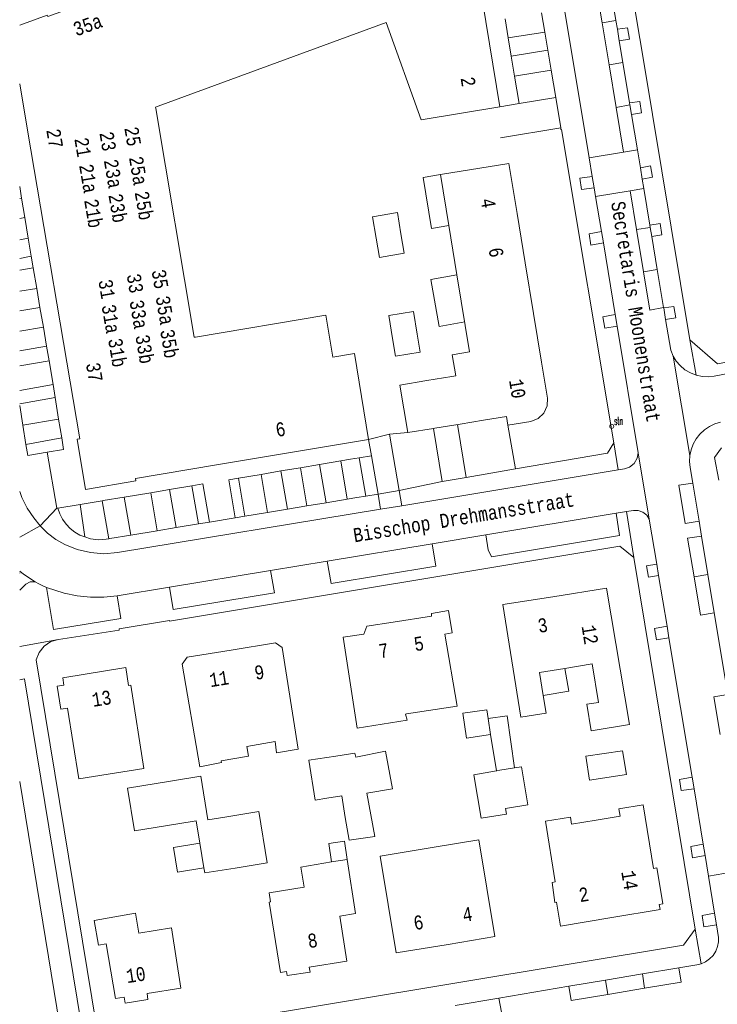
# Model space of a CAD drawing. Header units: metres. Extents: x 196790 to 198335, y 354523 to 356036.
# Tile 13 of 108: x 196790 to 196880, y 355589 to 355715. Entities that reach past the tile are written whole.
import ezdxf

# ---------------------------------------------------------------- set-up
doc = ezdxf.new("R2010")
doc.units = ezdxf.units.M
doc.linetypes.add('DGN Style 2', pattern=[186.027128, 111.616277, -74.410851])
for name, color, linetype, lineweight in [('afdak', 252, 'DGN Style 2', 18), ('bij- of bedrijfsgebouw', 252, 'Continuous', 18), ('functiescheiding', 252, 'Continuous', 18), ('hoofdgebouw', 252, 'Continuous', 18), ('huisnummer BAG', 252, 'Continuous', 18), ('kant asfaltverharding', 252, 'Continuous', 18), ('kant klinkerverharding', 252, 'Continuous', 18), ('kant tegelverharding', 252, 'Continuous', 18), ('straatnaam', 252, 'Continuous', 18), ('straatnaambord', 252, 'Continuous', 18), ('vlakafsluiter', 252, 'Continuous', 18), ('vlakafsluiter grijs', 252, 'DGN Style 2', 18)]:
    doc.layers.add(name, color=color, linetype=linetype, lineweight=lineweight)
doc.styles.add('Style-Courier New', font='cour.ttf')
doc.styles.add('Style-simplex', font='simplex.shx')

# ---------------------------------------------------------------- blocks, each defined once
blk = doc.blocks.new('S435')
at = {"layer": 'straatnaambord', "color": 7, "linetype": 'Continuous', "lineweight": 0}
blk.add_circle((0, 0), 0.263, dxfattribs=at)
blk.add_circle((0, 0), 0.263, dxfattribs=at)
at = {"layer": 'straatnaambord', "color": 7, "linetype": 'Continuous', "lineweight": 0, "style": 'Style-simplex', "width": 0.428569}
blk.add_text('stn', height=1.05, dxfattribs=at).set_placement((0.32, 0.18))

msp = doc.modelspace()

# ---------------------------------------------------------------- linework, layer by layer
at = {"layer": 'afdak'}
msp.add_line((196850.328, 355623.406), (196851.11, 355618.72), dxfattribs=at)
at = {"layer": 'afdak', "flags": 128}
for points in [[(196843.907, 355695.519), (196841.649, 355695.149), (196842.724, 355688.593), (196844.982, 355688.963)], [(196846.024, 355682.609), (196842.662, 355682.007), (196843.742, 355675.979), (196847.015, 355676.565)], [(196859.933, 355631.933), (196860.431, 355628.988), (196857.127, 355628.429)], [(196853.447, 355619.114), (196852.478, 355625.823), (196850.023, 355625.475)], [(196813.438, 355606.228), (196810.017, 355605.698), (196809.523, 355608.882), (196812.921, 355609.409)], [(196831.883, 355607.332), (196831.52, 355609.68), (196829.504, 355609.369), (196829.871, 355606.995)]]:
    msp.add_lwpolyline(points, dxfattribs=at)
at = {"layer": 'bij- of bedrijfsgebouw'}
for p, q in [((196842.139, 355668.99), (196845.367, 355669.52)), ((196845.892, 355669.606), (196845.367, 355669.52)), ((196846.418, 355663.399), (196849.443, 355663.891)), ((196849.443, 355663.891), (196852.402, 355664.373)), ((196842.985, 355662.84), (196843.19, 355662.873)), ((196843.19, 355662.873), (196846.418, 355663.399)), ((196850.023, 355625.475), (196850.328, 355623.406)), ((196851.547, 355618.81), (196853.447, 355619.114)), ((196829.261, 355615.196), (196831.205, 355615.495)), ((196831.205, 355615.495), (196831.632, 355612.706)), ((196813.951, 355612.416), (196816.365, 355612.808)), ((196812.451, 355612.303), (196810.055, 355611.913)), ((196812.921, 355609.409), (196812.451, 355612.303)), ((196813.438, 355606.228), (196812.921, 355609.409))]:
    msp.add_line(p, q, dxfattribs=at)
at = {"layer": 'bij- of bedrijfsgebouw', "flags": 128}
for points in [[(196838.803, 355687.884), (196838.343, 355690.63), (196835.157, 355690.097), (196835.62, 355687.329)], [(196835.62, 355687.329), (196836.033, 355684.86), (196839.22, 355685.393), (196838.803, 355687.884)], [(196837.739, 355674.432), (196837.252, 355677.382), (196840.419, 355677.905), (196840.9, 355674.993)], [(196837.739, 355674.432), (196838.12, 355672.123), (196841.287, 355672.646), (196840.9, 355674.993)], [(196842.139, 355668.99), (196838.685, 355668.423), (196839.694, 355662.304), (196842.985, 355662.84)], [(196850.328, 355623.406), (196847.261, 355622.955), (196846.792, 355626.144), (196849.858, 355626.595), (196850.023, 355625.475)], [(196829.261, 355615.196), (196827.756, 355614.959), (196826.954, 355620.108), (196830.418, 355620.638)], [(196830.418, 355620.638), (196832.871, 355621.014), (196832.98, 355620.499)], [(196832.98, 355620.499), (196836.827, 355621.255), (196837.698, 355616.429), (196834.431, 355615.839)], [(196867.845, 355618.261), (196867.344, 355621.324), (196862.615, 355620.61), (196863.096, 355617.523), (196867.845, 355618.261)], [(196853.447, 355619.114), (196854.313, 355619.253), (196855.147, 355614.36), (196852.283, 355613.878)], [(196809.15, 355617.399), (196813.036, 355618.032), (196813.951, 355612.416)], [(196852.283, 355613.878), (196852.384, 355613.174), (196849.142, 355612.64), (196848.186, 355618.207), (196851.11, 355618.72)], [(196851.11, 355618.72), (196851.173, 355618.731), (196851.547, 355618.81)], [(196810.055, 355611.913), (196804.48, 355611.004), (196803.586, 355616.492), (196809.15, 355617.399)], [(196834.431, 355615.839), (196835.433, 355610.286), (196832.128, 355609.825), (196831.632, 355612.706)], [(196816.365, 355612.808), (196820.521, 355613.484), (196821.593, 355606.889), (196817.473, 355606.22)], [(196817.473, 355606.22), (196813.543, 355605.581), (196813.438, 355606.228)]]:
    msp.add_lwpolyline(points, dxfattribs=at)
at = {"layer": 'functiescheiding'}
for p, q in [((196866.486, 355715.376), (196864.724, 355715.056)), ((196853.009, 355710.787), (196857.714, 355711.568)), ((196865.614, 355709.65), (196867.39, 355709.944)), ((196868.296, 355704.499), (196866.514, 355704.187)), ((196867.462, 355698.431), (196863.051, 355697.7)), ((196863.883, 355692.689), (196868.31, 355693.424)), ((196789.708, 355692.465), (196789.958, 355692.509)), ((196789.708, 355689.865), (196790.377, 355689.982)), ((196869.137, 355688.466), (196870.92, 355688.733)), ((196789.708, 355687.129), (196790.818, 355687.323)), ((196871.822, 355683.308), (196870.045, 355683.014)), ((196789.708, 355680.501), (196791.908, 355680.873)), ((196789.708, 355677.981), (196792.323, 355678.423)), ((196789.708, 355675.362), (196792.754, 355675.876)), ((196794.721, 355664.035), (196790.12, 355663.247)), ((196831.051, 355658.653), (196831.877, 355653.719)), ((196823.359, 355657.355), (196824.181, 355652.443)), ((196825.856, 355657.776), (196826.68, 355652.857)), ((196828.335, 355658.194), (196829.16, 355653.268)), ((196820.785, 355656.921), (196821.606, 355652.016)), ((196809.852, 355650.066), (196808.996, 355654.959)), ((196801.17, 355648.627), (196800.322, 355653.51)), ((196876.558, 355643.709), (196878.336, 355644.002)), ((196870.186, 355590.726), (196869.899, 355592.57)), ((196865.136, 355591.772), (196865.464, 355589.938)), ((196870.186, 355590.726), (196865.464, 355589.938))]:
    msp.add_line(p, q, dxfattribs=at)
at = {"layer": 'functiescheiding', "flags": 128}
for points in [[(196874.59, 355593.356), (196874.909, 355591.515), (196870.186, 355590.726)], [(196865.464, 355589.938), (196860.741, 355589.149), (196860.414, 355590.982)], [(196851.412, 355589.475), (196851.75, 355587.648), (196846.129, 355586.709)]]:
    msp.add_lwpolyline(points, dxfattribs=at)
at = {"layer": 'hoofdgebouw'}
for p, q in [((196853.77, 355690.497), (196854.807, 355684.182)), ((196846.024, 355682.609), (196844.982, 355688.963)), ((196854.807, 355684.182), (196855.878, 355677.656)), ((196846.024, 355682.609), (196847.646, 355672.719)), ((196815.072, 355658.127), (196834.65, 355661.415)), ((196825.919, 355606.333), (196829.871, 355606.995)), ((196829.871, 355606.995), (196831.883, 355607.332)), ((196826.329, 355603.752), (196825.919, 355606.333)), ((196821.827, 355603.014), (196826.329, 355603.752))]:
    msp.add_line(p, q, dxfattribs=at)
at = {"layer": 'hoofdgebouw', "flags": 128}
for points in [[(196851.533, 355704.26), (196847.509, 355728.878), (196847.788, 355728.976), (196845.57, 355735.108), (196839.418, 355732.859), (196839.522, 355732.579), (196802.182, 355719.101)], [(196802.182, 355719.101), (196793.314, 355715.904), (196793.244, 355716.063), (196789.708, 355714.787)], [(196851.533, 355704.26), (196841.421, 355702.567), (196836.921, 355715.129), (196807.539, 355704.319)], [(196789.708, 355707.207), (196790.715, 355701.246)], [(196807.539, 355704.319), (196807.214, 355704.199), (196807.241, 355704.036)], [(196812.329, 355674.592), (196812.184, 355674.568), (196807.241, 355704.036)], [(196790.715, 355701.246), (196797.432, 355661.496), (196797.124, 355661.432), (196798.192, 355654.974), (196804.657, 355656.072), (196804.625, 355656.372), (196815.072, 355658.127)], [(196853.77, 355690.497), (196852.709, 355696.962), (196843.907, 355695.519), (196844.982, 355688.963)], [(196834.65, 355661.415), (196832.807, 355672.469), (196830.023, 355672.024), (196829.113, 355677.423), (196812.329, 355674.592)], [(196852.402, 355664.373), (196852.589, 355663.269), (196855.553, 355663.747), (196856.471, 355664.103), (196857.199, 355664.786), (196857.622, 355665.728), (196857.669, 355666.719), (196856.911, 355671.362), (196855.878, 355677.656)], [(196845.892, 355669.606), (196845.405, 355672.316), (196847.646, 355672.719)], [(196858.372, 355641.165), (196865.29, 355642.268), (196868.221, 355624.72), (196863.309, 355623.899), (196862.754, 355627.301), (196864.257, 355627.546), (196863.451, 355632.516), (196859.933, 355631.933)], [(196857.127, 355628.429), (196857.504, 355626.168), (196854.232, 355625.627), (196851.919, 355640.137), (196858.372, 355641.165)], [(196837.802, 355637.884), (196842.762, 355638.662), (196842.758, 355639.008), (196844.919, 355639.368), (196845.397, 355636.498), (196844.48, 355636.345), (196846.03, 355627.054), (196839.525, 355626.072)], [(196839.525, 355626.072), (196839.396, 355626.053), (196839.591, 355625.26), (196833.15, 355624.23), (196831.367, 355635.933), (196834.044, 355636.341), (196834.405, 355637.352), (196837.802, 355637.884)], [(196815.664, 355620.013), (196815.697, 355619.816), (196812.907, 355619.267), (196810.637, 355632.486), (196811.275, 355633.356), (196816.947, 355634.296)], [(196816.947, 355634.296), (196822.636, 355635.238), (196823.498, 355634.613), (196825.557, 355621.525), (196822.802, 355621.042), (196822.588, 355622.502), (196818.958, 355621.866)], [(196803.738, 355629.728), (196804.028, 355629.773), (196805.697, 355619.022), (196797.34, 355617.692), (196795.885, 355626.827), (196795.016, 355626.688), (196794.533, 355629.631), (196795.396, 355629.786), (196795.248, 355630.701), (196803.366, 355632.054), (196803.738, 355629.728)], [(196859.933, 355631.933), (196856.634, 355631.386), (196857.127, 355628.429)], [(196818.958, 355621.866), (196819.187, 355620.603), (196815.664, 355620.013)], [(196863.933, 355612.394), (196867.018, 355612.911), (196866.863, 355613.856), (196869.984, 355614.363), (196871.317, 355606.157), (196871.781, 355606.235), (196871.864, 355605.786), (196872.54, 355601.622), (196872.076, 355601.53), (196872.194, 355600.863), (196865.983, 355599.835)], [(196865.983, 355599.835), (196859.348, 355598.737), (196858.84, 355601.809), (196858.642, 355601.778), (196858.27, 355604.374), (196858.674, 355604.439), (196857.435, 355612.234), (196860.624, 355612.752), (196860.769, 355611.864), (196863.933, 355612.394)], [(196844.871, 355596.388), (196850.917, 355597.388), (196848.855, 355609.842), (196842.83, 355608.845)], [(196844.871, 355596.388), (196838.196, 355595.283), (196836.135, 355607.737), (196842.83, 355608.845)], [(196831.883, 355607.332), (196832.957, 355600.364), (196830.924, 355600.03)], [(196821.827, 355603.014), (196822.011, 355601.852), (196821.852, 355601.827), (196823.29, 355592.769), (196824.079, 355592.894), (196824.164, 355592.359), (196827.103, 355592.826), (196827.006, 355593.437), (196831.849, 355594.206), (196830.924, 355600.03)], [(196800.846, 355596.474), (196799.854, 355596.3), (196799.3, 355599.458), (196804.616, 355600.391), (196805.063, 355597.844)], [(196805.063, 355597.844), (196809.245, 355598.518), (196810.454, 355590.755), (196806.105, 355590.078), (196806.216, 355589.276), (196803.273, 355588.799), (196803.165, 355589.593), (196802.042, 355589.403), (196800.846, 355596.474)]]:
    msp.add_lwpolyline(points, dxfattribs=at)
at = {"layer": 'kant asfaltverharding'}
for p, q in [((196838.912, 355652.884), (196866.783, 355657.484)), ((196836.182, 355652.433), (196838.912, 355652.884)), ((196866.522, 355651.901), (196867.835, 355652.118)), ((196866.522, 355651.901), (196849.742, 355649.127)), ((196849.742, 355649.127), (196842.835, 355647.986)), ((196842.835, 355647.986), (196829.31, 355645.75)), ((196829.31, 355645.75), (196822.027, 355644.546)), ((196822.027, 355644.546), (196808.99, 355642.391)), ((196808.99, 355642.391), (196802.249, 355641.277)), ((196794.889, 355585.727), (196789.708, 355617.357)), ((196878.423, 355605.182), (196884.562, 355606.261)), ((196879.207, 355600.391), (196878.423, 355605.182)), ((196879.451, 355598.9), (196879.207, 355600.391)), ((196879.718, 355597.271), (196879.451, 355598.9)), ((196865.136, 355591.772), (196869.899, 355592.57)), ((196869.899, 355592.57), (196874.59, 355593.356)), ((196860.414, 355590.982), (196865.136, 355591.772)), ((196851.412, 355589.475), (196860.414, 355590.982)), ((196845.778, 355588.531), (196851.412, 355589.475))]:
    msp.add_line(p, q, dxfattribs=at)
at = {"layer": 'kant asfaltverharding', "flags": 128}
for points in [[(196952.704, 355720.079), (196946.498, 355694.593), (196945.759, 355691.669), (196945.355, 355690.327), (196944.845, 355689.022), (196944.218, 355687.768), (196943.466, 355686.584), (196942.385, 355685.203), (196941.179, 355683.93), (196939.853, 355682.781), (196938.417, 355681.775), (196937.294, 355681.154), (196936.111, 355680.657), (196933.639, 355679.984), (196879.163, 355669.57), (196878.413, 355669.487), (196877.629, 355669.522), (196876.84, 355669.688)], [(196876.84, 355669.688), (196876.079, 355669.984), (196875.377, 355670.402), (196874.761, 355670.922), (196874.251, 355671.518), (196873.855, 355672.161)], [(196879.959, 355663.636), (196879.248, 355663.419), (196878.554, 355663.09), (196877.902, 355662.649), (196877.318, 355662.107), (196876.825, 355661.482), (196876.439, 355660.796), (196876.167, 355660.077), (196876.009, 355659.351)], [(196866.783, 355657.484), (196867.577, 355657.615), (196868.256, 355657.85), (196868.85, 355658.331), (196869.236, 355658.99), (196869.365, 355659.697)], [(196792.359, 355650.275), (196791.521, 355651.301), (196790.684, 355652.579), (196789.992, 355653.941), (196789.708, 355654.714)], [(196836.182, 355652.433), (196802.284, 355646.838), (196800.55, 355646.699), (196798.817, 355646.852), (196797.128, 355647.259), (196795.506, 355647.881), (196794.346, 355648.525), (196793.296, 355649.338), (196792.359, 355650.275)], [(196867.835, 355652.118), (196868.739, 355652.267), (196869.349, 355652.268), (196869.958, 355652.058), (196870.462, 355651.655), (196870.787, 355651.139)], [(196791.689, 355643.087), (196790.203, 355644.057), (196789.708, 355644.447)], [(196791.689, 355643.087), (196792.183, 355642.821), (196792.688, 355642.575), (196793.173, 355642.36)], [(196793.173, 355642.36), (196795.418, 355641.613), (196797.111, 355641.276), (196798.828, 355641.097), (196800.543, 355641.093), (196802.249, 355641.277)], [(196877.488, 355593.891), (196878.041, 355594.145), (196878.557, 355594.509), (196879.002, 355594.972), (196879.35, 355595.511), (196879.586, 355596.096), (196879.706, 355596.693), (196879.718, 355597.271)], [(196874.59, 355593.356), (196876.928, 355593.747), (196877.488, 355593.891)]]:
    msp.add_lwpolyline(points, dxfattribs=at)
at = {"layer": 'kant klinkerverharding'}
for p, q in [((196866.486, 355715.376), (196865.675, 355720.249)), ((196864.724, 355715.056), (196865.614, 355709.65)), ((196866.675, 355714.238), (196866.486, 355715.376)), ((196866.922, 355712.756), (196866.675, 355714.238)), ((196857.328, 355713.885), (196852.623, 355713.123)), ((196866.922, 355712.756), (196867.39, 355709.944)), ((196865.614, 355709.65), (196866.514, 355704.187)), ((196867.39, 355709.944), (196868.252, 355704.762)), ((196853.438, 355708.193), (196858.147, 355708.965)), ((196858.734, 355705.439), (196854.021, 355704.667)), ((196854.021, 355704.667), (196851.533, 355704.26)), ((196866.514, 355704.187), (196867.462, 355698.431)), ((196868.296, 355704.499), (196868.252, 355704.762)), ((196868.5, 355703.275), (196868.296, 355704.499)), ((196869.256, 355698.728), (196868.5, 355703.275)), ((196851.624, 355700.245), (196859.384, 355701.53)), ((196863.45, 355695.299), (196863.051, 355697.7)), ((196869.256, 355698.728), (196867.462, 355698.431)), ((196869.256, 355698.728), (196869.641, 355696.417)), ((196869.641, 355696.417), (196869.885, 355694.951)), ((196863.695, 355693.823), (196863.45, 355695.299)), ((196789.708, 355694.013), (196789.958, 355692.509)), ((196870.09, 355693.719), (196869.885, 355694.951)), ((196863.883, 355692.689), (196863.695, 355693.823)), ((196864.632, 355688.18), (196863.883, 355692.689)), ((196868.31, 355693.424), (196870.09, 355693.719)), ((196868.31, 355693.424), (196869.137, 355688.466)), ((196870.09, 355693.719), (196870.875, 355689.002)), ((196789.958, 355692.509), (196790.377, 355689.982)), ((196790.377, 355689.982), (196790.818, 355687.323)), ((196870.875, 355689.002), (196870.92, 355688.733)), ((196864.874, 355686.723), (196864.632, 355688.18)), ((196869.137, 355688.466), (196870.045, 355683.014)), ((196870.92, 355688.733), (196871.117, 355687.545)), ((196871.117, 355687.545), (196871.822, 355683.308)), ((196790.818, 355687.323), (196791.203, 355685)), ((196866.407, 355677.502), (196864.874, 355686.723)), ((196789.708, 355684.738), (196791.203, 355685)), ((196791.463, 355683.505), (196789.708, 355683.203)), ((196791.908, 355680.873), (196791.463, 355683.505)), ((196871.822, 355683.308), (196872.634, 355678.426)), ((196792.323, 355678.423), (196791.908, 355680.873)), ((196792.754, 355675.876), (196792.323, 355678.423)), ((196866.653, 355676.022), (196866.407, 355677.502)), ((196872.634, 355678.426), (196872.646, 355678.356)), ((196872.897, 355676.848), (196872.646, 355678.356)), ((196793.171, 355673.413), (196792.754, 355675.876)), ((196869.365, 355659.697), (196866.653, 355676.022)), ((196789.708, 355672.828), (196793.171, 355673.413)), ((196793.506, 355671.546), (196789.708, 355670.884)), ((196876.009, 355659.351), (196873.855, 355672.161)), ((196789.708, 355667.725), (196794.01, 355668.472)), ((196794.268, 355666.802), (196789.708, 355666.02)), ((196794.721, 355664.035), (196794.268, 355666.802)), ((196795.114, 355661.638), (196794.721, 355664.035)), ((196844.097, 355656.013), (196842.985, 355662.84)), ((196846.081, 355663.344), (196847.209, 355656.527)), ((196790.519, 355660.785), (196795.114, 355661.638)), ((196834.65, 355661.415), (196835.011, 355659.321)), ((196870.787, 355651.139), (196869.365, 355659.697)), ((196831.051, 355658.653), (196828.335, 355658.194)), ((196832.304, 355658.864), (196831.051, 355658.653)), ((196833.448, 355659.057), (196832.304, 355658.864)), ((196834.276, 355654.117), (196833.448, 355659.057)), ((196835.011, 355659.321), (196835.861, 355654.38)), ((196823.359, 355657.355), (196820.785, 355656.921)), ((196825.856, 355657.776), (196823.359, 355657.355)), ((196828.335, 355658.194), (196825.856, 355657.776)), ((196820.785, 355656.921), (196817.895, 355656.433)), ((196817.895, 355656.433), (196818.702, 355651.534)), ((196847.209, 355656.527), (196844.097, 355656.013)), ((196877.198, 355650.903), (196876.39, 355655.804)), ((196808.996, 355654.959), (196806.609, 355654.554)), ((196806.609, 355654.554), (196807.419, 355649.663)), ((196811.865, 355655.446), (196808.996, 355654.959)), ((196812.723, 355650.542), (196811.865, 355655.446)), ((196838.912, 355652.884), (196838.589, 355654.832)), ((196803.18, 355653.979), (196800.472, 355653.535)), ((196804.028, 355649.1), (196803.18, 355653.979)), ((196836.182, 355652.433), (196835.861, 355654.38)), ((196797.496, 355653.048), (196798.085, 355648.877)), ((196871.748, 355645.356), (196870.787, 355651.139)), ((196877.517, 355648.971), (196877.198, 355650.903)), ((196878.336, 355644.002), (196877.517, 355648.971)), ((196871.992, 355643.885), (196871.748, 355645.356)), ((196873.077, 355637.356), (196871.992, 355643.885)), ((196879.149, 355639.074), (196878.336, 355644.002)), ((196880.886, 355628.545), (196879.149, 355639.074)), ((196873.323, 355635.876), (196873.077, 355637.356)), ((196876.309, 355617.907), (196873.323, 355635.876)), ((196876.555, 355616.422), (196876.309, 355617.907)), ((196877.74, 355609.292), (196876.555, 355616.422)), ((196877.984, 355607.826), (196877.74, 355609.292)), ((196878.423, 355605.182), (196877.984, 355607.826))]:
    msp.add_line(p, q, dxfattribs=at)
at = {"layer": 'kant klinkerverharding', "flags": 128}
for points in [[(196854.954, 355746.05), (196855.117, 355745.448), (196863.051, 355697.7)], [(196865.675, 355720.249), (196863.918, 355719.949), (196864.724, 355715.056)], [(196870.045, 355683.014), (196870.87, 355678.068), (196872.634, 355678.426)], [(196873.855, 355672.161), (196873.555, 355672.893), (196872.897, 355676.848)], [(196876.39, 355655.804), (196876.063, 355657.786), (196875.965, 355658.566), (196876.009, 355659.351)], [(196877.198, 355650.903), (196875.419, 355650.591), (196874.592, 355655.515), (196876.39, 355655.804)], [(196876.558, 355643.709), (196875.731, 355648.694), (196877.517, 355648.971)], [(196879.149, 355639.074), (196877.377, 355638.77), (196876.558, 355643.709)], [(196879.909, 355623.408), (196879.108, 355628.256), (196880.886, 355628.545)]]:
    msp.add_lwpolyline(points, dxfattribs=at)
at = {"layer": 'kant tegelverharding'}
for p, q in [((196852.22, 355715.579), (196852.623, 355713.123)), ((196857.328, 355713.885), (196856.919, 355716.345)), ((196852.623, 355713.123), (196853.009, 355710.787)), ((196857.714, 355711.568), (196857.328, 355713.885)), ((196869.558, 355713.057), (196869.984, 355710.543)), ((196853.009, 355710.787), (196853.438, 355708.193)), ((196858.147, 355708.965), (196857.714, 355711.568)), ((196869.984, 355710.543), (196875.99, 355674.259)), ((196853.438, 355708.193), (196854.021, 355704.667)), ((196858.734, 355705.439), (196858.147, 355708.965)), ((196859.384, 355701.53), (196858.734, 355705.439)), ((196791.203, 355685), (196791.463, 355683.505)), ((196793.171, 355673.413), (196793.506, 355671.546)), ((196793.506, 355671.546), (196794.01, 355668.472)), ((196794.01, 355668.472), (196794.268, 355666.802)), ((196789.708, 355665.785), (196790.12, 355663.247)), ((196790.12, 355663.247), (196790.519, 355660.785)), ((196852.589, 355663.269), (196853.558, 355657.652)), ((196837.338, 355662.102), (196838.589, 355654.832)), ((196793.26, 355659.766), (196794.51, 355652.569)), ((196835.011, 355659.321), (196833.448, 355659.057)), ((196803.18, 355653.979), (196806.609, 355654.554)), ((196838.589, 355654.832), (196835.861, 355654.38)), ((196797.496, 355653.048), (196800.322, 355653.51)), ((196800.322, 355653.51), (196800.472, 355653.535)), ((196826.68, 355652.857), (196829.16, 355653.268)), ((196829.16, 355653.268), (196831.877, 355653.719)), ((196831.877, 355653.719), (196833.131, 355653.927)), ((196833.131, 355653.927), (196834.276, 355654.117)), ((196834.276, 355654.117), (196835.861, 355654.38)), ((196794.51, 355652.569), (196794.602, 355652.575)), ((196794.602, 355652.575), (196797.496, 355653.048)), ((196818.702, 355651.534), (196821.606, 355652.016)), ((196821.606, 355652.016), (196824.181, 355652.443)), ((196824.181, 355652.443), (196826.68, 355652.857)), ((196812.723, 355650.542), (196814.154, 355650.78)), ((196814.154, 355650.78), (196817.459, 355651.328)), ((196817.459, 355651.328), (196818.702, 355651.534)), ((196804.028, 355649.1), (196807.419, 355649.663)), ((196807.419, 355649.663), (196809.852, 355650.066)), ((196809.852, 355650.066), (196812.723, 355650.542)), ((196801.317, 355648.651), (196801.17, 355648.627)), ((196801.317, 355648.651), (196804.028, 355649.1)), ((196868.812, 355646.203), (196876.714, 355598.357)), ((196799.932, 355583.925), (196791.844, 355633.043))]:
    msp.add_line(p, q, dxfattribs=at)
at = {"layer": 'kant tegelverharding', "flags": 128}
for points in [[(196867.26, 355727.735), (196868.007, 355723.573), (196867.809, 355723.538), (196869.558, 355713.057)], [(196866.675, 355714.238), (196868.003, 355714.449), (196868.238, 355712.988), (196866.922, 355712.756)], [(196868.252, 355704.762), (196869.568, 355704.946), (196869.796, 355703.49), (196868.5, 355703.275)], [(196866.203, 355660.969), (196859.487, 355701.333), (196859.417, 355701.33), (196859.384, 355701.53)], [(196869.641, 355696.417), (196870.945, 355696.637), (196871.184, 355695.181), (196869.885, 355694.951)], [(196875.99, 355674.259), (196879.574, 355671.161), (196882.528, 355671.697), (196933.385, 355681.428), (196935.558, 355682.016), (196936.599, 355682.447), (196937.588, 355682.988), (196938.893, 355683.892), (196940.1, 355684.923), (196941.2, 355686.068), (196942.184, 355687.313), (196942.888, 355688.413), (196943.476, 355689.58), (196943.953, 355690.795), (196944.328, 355692.046), (196944.798, 355693.809), (196945.508, 355696.698)], [(196863.45, 355695.299), (196861.844, 355695.087), (196862.068, 355693.599), (196863.695, 355693.823)], [(196870.875, 355689.002), (196872.186, 355689.214), (196872.419, 355687.763), (196871.117, 355687.545)], [(196864.632, 355688.18), (196863.035, 355687.885), (196863.276, 355686.448), (196864.874, 355686.723)], [(196866.407, 355677.502), (196864.801, 355677.22), (196865.05, 355675.752), (196866.653, 355676.022)], [(196872.646, 355678.356), (196873.958, 355678.539), (196874.194, 355677.08), (196872.897, 355676.848)], [(196793.26, 355659.766), (196795.363, 355660.12), (196795.114, 355661.638)], [(196853.558, 355657.652), (196865.411, 355659.639), (196866.203, 355660.969)], [(196790.519, 355660.785), (196790.753, 355659.344), (196793.26, 355659.766)], [(196880.098, 355660.336), (196879.185, 355659.105), (196879.762, 355656.177)], [(196817.895, 355656.433), (196816.652, 355656.228), (196817.459, 355651.328)], [(196811.865, 355655.446), (196813.293, 355655.696), (196814.154, 355650.78)], [(196798.085, 355648.877), (196797.447, 355649.107), (196796.806, 355649.476), (196796.226, 355649.936), (196795.687, 355650.505), (196795.229, 355651.142), (196794.864, 355651.836), (196794.602, 355652.575)], [(196849.742, 355649.127), (196850.051, 355647.207), (196850.485, 355646.3), (196866.964, 355649.047), (196866.522, 355651.901)], [(196801.17, 355648.627), (196800.83, 355648.57), (196799.831, 355648.486), (196798.835, 355648.607), (196798.085, 355648.877)], [(196794.685, 355635.665), (196802.532, 355636.871), (196802.522, 355637.021), (196808.988, 355638.097), (196809.015, 355637.994), (196866.978, 355647.675), (196868.812, 355646.203)], [(196829.31, 355645.75), (196829.818, 355642.862), (196843.293, 355645.1), (196842.835, 355647.986)], [(196808.99, 355642.391), (196809.486, 355639.494), (196822.514, 355641.649), (196822.027, 355644.546)], [(196871.748, 355645.356), (196870.426, 355645.138), (196870.67, 355643.676), (196871.992, 355643.885)], [(196789.708, 355644.222), (196789.713, 355644.195), (196789.708, 355644.186)], [(196791.689, 355643.087), (196791.061, 355643.067), (196790.515, 355642.757), (196789.708, 355641.992)], [(196802.249, 355641.277), (196802.712, 355638.359), (196794.048, 355636.943), (196793.173, 355642.36)], [(196873.077, 355637.356), (196871.461, 355637.075), (196871.698, 355635.615), (196873.323, 355635.876)], [(196791.844, 355633.043), (196792.212, 355633.972), (196792.864, 355634.788), (196793.73, 355635.372), (196794.685, 355635.665)], [(196789.708, 355630.473), (196790.344, 355630.571), (196797.638, 355586.186), (196794.889, 355585.727)], [(196876.309, 355617.907), (196874.699, 355617.626), (196874.895, 355616.198), (196876.555, 355616.422)], [(196877.74, 355609.292), (196876.12, 355609.003), (196876.363, 355607.548), (196877.984, 355607.826)], [(196879.207, 355600.391), (196877.594, 355600.112), (196877.833, 355598.646), (196879.451, 355598.9)], [(196876.714, 355598.357), (196875.214, 355596.278), (196816.566, 355586.531), (196816.538, 355586.665), (196799.932, 355583.925)]]:
    msp.add_lwpolyline(points, dxfattribs=at)
at = {"layer": 'vlakafsluiter'}
for p, q in [((196839.694, 355662.304), (196837.338, 355662.102)), ((196837.338, 355662.102), (196834.65, 355661.415))]:
    msp.add_line(p, q, dxfattribs=at)
at = {"layer": 'vlakafsluiter grijs'}
for p, q in [((196876.84, 355669.688), (196875.99, 355674.259)), ((196866.783, 355657.484), (196866.203, 355660.969)), ((196847.209, 355656.527), (196853.558, 355657.652)), ((196838.589, 355654.832), (196844.097, 355656.013)), ((196794.51, 355652.569), (196792.359, 355650.275)), ((196867.835, 355652.118), (196868.812, 355646.203)), ((196792.359, 355650.275), (196789.708, 355648.834)), ((196789.708, 355634.76), (196794.685, 355635.665)), ((196876.714, 355598.357), (196877.488, 355593.891))]:
    msp.add_line(p, q, dxfattribs=at)

# ---------------------------------------------------------------- block references
at = {"layer": 'straatnaambord'}
msp.add_blockref('S435', (196865.951, 355663.104), dxfattribs=at)

# ---------------------------------------------------------------- texts
at = {"layer": 'huisnummer BAG', "style": 'Style-Courier New', "width": 0.694444}
for s, rotation, p in [('35a', 19.81181, (196797.002, 355713.309)), ('2', 279.26452, (196846.48, 355707.959)), ('27', 279.61303, (196793.127, 355701.262)), ('25', 279.61303, (196803.178, 355701.528)), ('21', 279.61303, (196796.741, 355700.136)), ('23', 279.61303, (196799.969, 355700.893)), ('25a', 279.61303, (196803.772, 355697.725)), ('21a', 279.61303, (196797.354, 355696.725)), ('23a', 279.61303, (196800.54, 355697.35)), ('23b', 279.61303, (196801.131, 355692.907)), ('25b', 279.61303, (196804.51, 355693.235)), ('21b', 279.61303, (196798.001, 355692.23)), ('4', 279.50001, (196849.066, 355692.318)), ('6', 279.50001, (196850.085, 355685.975)), ('33', 279.61303, (196803.477, 355682.604)), ('35', 279.61303, (196806.69, 355683.15)), ('31', 279.61303, (196799.83, 355681.865)), ('35a', 279.61303, (196807.207, 355679.755)), ('31a', 279.61303, (196800.248, 355678.643)), ('33a', 279.61303, (196803.846, 355679.228)), ('33b', 279.61303, (196804.596, 355674.742)), ('35b', 279.61303, (196807.789, 355675.449)), ('31b', 279.61303, (196801.085, 355674.301)), ('37', 279.61303, (196798.232, 355671.156)), ('10', 279.32106, (196852.718, 355669.042)), ('6', 9.55653, (196822.827, 355661.728)), ('3', 9.20797, (196856.588, 355636.488)), ('12', 279.20797, (196862.064, 355637.358)), ('5', 9.1514, (196840.638, 355634.125)), ('7', 9.1514, (196836.104, 355633.234)), ('9', 9.1514, (196820.095, 355630.436)), ('11', 9.1514, (196814.281, 355629.502)), ('13', 9.0292, (196799.16, 355626.965)), ('14', 279.44347, (196867.168, 355605.734)), ('2', 9.44347, (196861.885, 355601.815)), ('6', 9.37758, (196840.59, 355598.214)), ('4', 9.37758, (196846.89, 355599.257)), ('8', 9.0292, (196826.947, 355595.891)), ('10', 8.56759, (196803.562, 355591.389))]:
    msp.add_text(s, height=1.8, rotation=rotation, dxfattribs=at).set_placement(p)
at = {"layer": 'straatnaam', "style": 'Style-Courier New', "width": 0.694444}
for s, rotation, p in [('Secretaris Moonenstraat', 279.26452, (196865.853, 355691.927)), ('Bisschop Drehmansstraat', 9.32106, (196832.824, 355648.157))]:
    msp.add_text(s, height=1.8, rotation=rotation, dxfattribs=at).set_placement(p)

doc.saveas('drawing.dxf')
